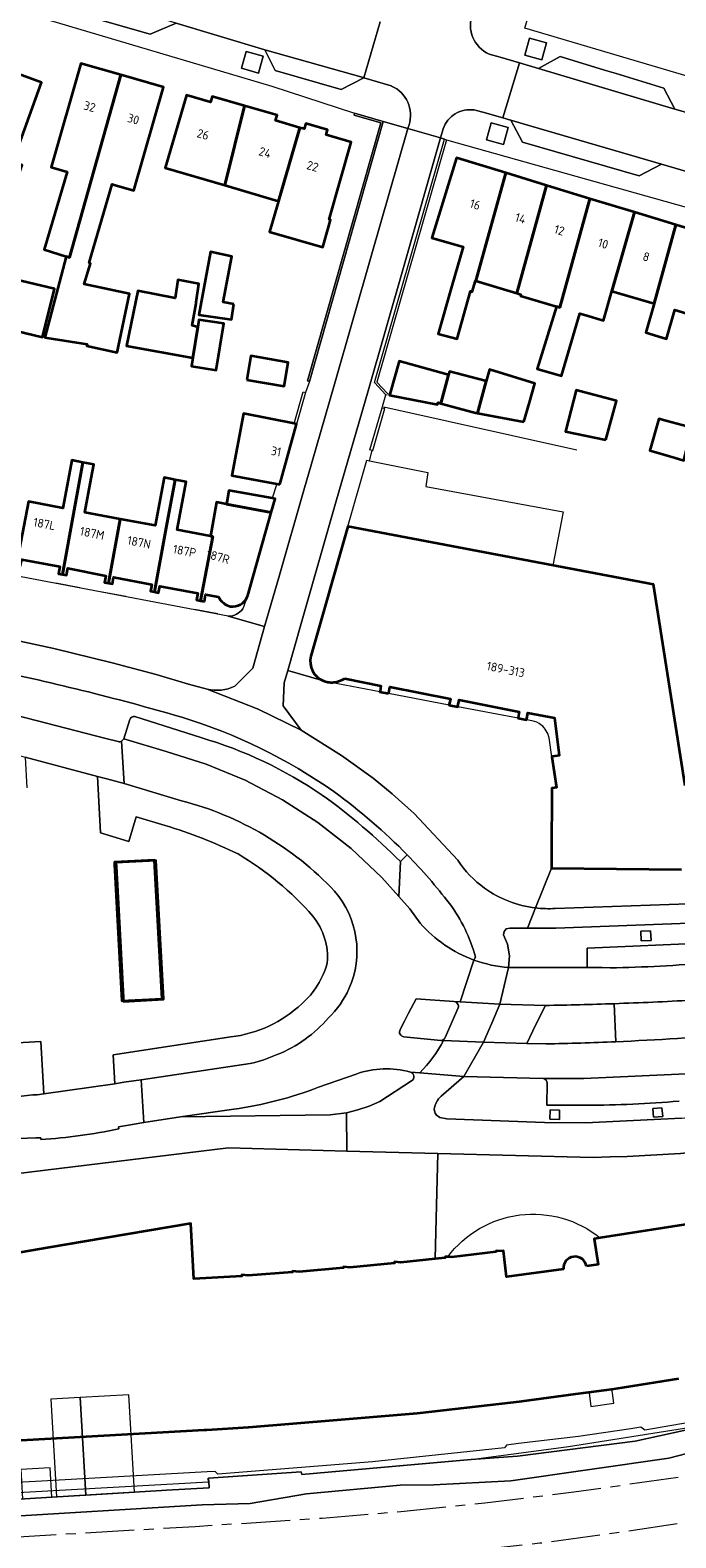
# Model space of a CAD drawing. Extents: x 151587 to 155483, y 462503 to 464608.
# Tile 151 of 236: x 154090 to 154156, y 462889 to 463044. Entities that reach past the tile are written whole.
import ezdxf
from ezdxf.enums import TextEntityAlignment as Align

# ---------------------------------------------------------------- set-up
doc = ezdxf.new("R2010")
doc.units = 0
doc.header["$LTSCALE"] = 0.5
doc.linetypes.add('AM-AS', pattern=[16, 10, -2, 2, -2])
for name, color, linetype, lineweight in [('B-RO-AM-AS_SPOOR-G', 251, 'AM-AS', 18), ('B-RO-GR-BEPLANTING_CULTUUR_HEESTERS-GV', 251, 'CONTINUOUS', 18), ('B-RO-GR-GROENVOORZIENING-GV', 251, 'CONTINUOUS', 18), ('B-RO-IE-TERREINAFSCHEIDING_KUNSTMATIG_HEKWERK-G', 251, 'IE-TERREINAFSCHEIDING-KUNSTMATIG', 18), ('B-RO-IE-TERREINAFSCHEIDING_KUNSTMATIG_MUUR-G', 251, 'IE-TERREINAFSCHEIDING-KUNSTMATIG-DICHT', 18), ('B-RO-OG-BEBOUWING-GV', 6, 'CONTINUOUS', 35), ('B-RO-OG-BEBOUWING-T18', 1, 'CONTINUOUS', 18), ('B-RO-OG-TERREIN_CULTUURSCHEIDING-GV', 251, 'CONTINUOUS', 18), ('B-RO-VH-VERHARDING_ASFALT-GV', 251, 'CONTINUOUS', 18), ('B-RO-VH-VERHARDING_BETON-GV', 251, 'CONTINUOUS', 18), ('B-RO-VH-VERHARDING_BETONSTRAATSTEEN-GV', 251, 'CONTINUOUS', 18), ('B-RO-VH-VERHARDING_GESLOTEN-GV', 251, 'CONTINUOUS', 18), ('B-RO-VH-VERHARDING_HALFVERHARDING-GV', 251, 'CONTINUOUS', 18), ('B-RO-VH-VERHARDING_STRAATBAKSTEEN-GV', 251, 'CONTINUOUS', 18), ('B-RO-VH-VERHARDING_TEGEL-GV', 251, 'CONTINUOUS', 18)]:
    doc.layers.add(name, color=color, linetype=linetype, lineweight=lineweight)
doc.styles.add('NLCS-ISO-M200-T18', font='NLCS-ISO.ttf', dxfattribs={"height": 0.36})
doc.linetypes.add('IE-TERREINAFSCHEIDING-KUNSTMATIG', pattern='A,4,[82,NLCS.SHX,S=0.75,R=90,X=0,Y=0],4,-2', length=10)
doc.linetypes.add('IE-TERREINAFSCHEIDING-KUNSTMATIG-DICHT', pattern='A,8,-1,[82,NLCS.SHX,S=0.75,R=90,X=0,Y=0],-1', length=10)

msp = doc.modelspace()

# ---------------------------------------------------------------- linework, layer by layer
at = {"layer": 'B-RO-AM-AS_SPOOR-G', "flags": 128}
for points in [[(153855.908, 462876.08), (153918.133, 462879.711), (153965.45, 462882.332), (153999.914, 462884.407), (154083.945, 462889.116), (154106.76, 462890.462), (154119.762, 462891.309), (154127.808, 462891.989), (154136.4, 462892.878), (154145.545, 462893.984), (154156.689, 462895.575), (154167.461, 462897.338), (154182.113, 462900.197), (154194.765, 462903.027), (154209.361, 462906.711), (154220.498, 462909.854), (154230.904, 462913.024), (154236.896, 462914.94), (154244.093, 462917.39), (154251.38, 462919.967), (154261.246, 462923.704), (154277.527, 462930.376), (154291.761, 462936.788), (154302.037, 462941.716), (154314.711, 462948.226), (154327.61, 462955.355), (154338.929, 462961.983), (154349.682, 462968.628), (154360.32, 462975.648), (154372.274, 462984.048), (154382.304, 462991.481), (154393.663, 463000.364), (154405.166, 463009.886), (154414.845, 463018.453), (154423.091, 463026.023), (154434.194, 463036.744), (154439.194, 463041.573)], [(153751.954, 462865.5), (153781.177, 462867.303), (153822.613, 462869.725), (153950.256, 462876.941), (153975.346, 462878.222), (153989.618, 462879.138), (154020.843, 462880.92), (154095.281, 462885.041), (154105.446, 462885.68), (154124.257, 462887.011), (154132.975, 462887.77), (154142.051, 462888.761), (154150.296, 462889.875), (154162.28, 462891.724), (154180.74, 462895.178), (154192.249, 462897.704), (154209.219, 462901.816), (154223.527, 462905.856), (154231.411, 462908.26), (154242.991, 462912.07), (154254.905, 462916.226), (154264.228, 462919.68), (154279.323, 462925.822), (154293.385, 462932.22), (154305.773, 462938.285), (154323.194, 462947.559), (154336.707, 462955.238), (154344.943, 462960.275), (154356.639, 462967.735), (154373.376, 462979.268), (154378.51, 462982.966), (154385.737, 462988.406), (154394.708, 462995.37), (154405.857, 463004.567), (154412.334, 463010.139), (154419.863, 463016.953), (154426.331, 463023.023), (154431.811, 463028.332), (154436.991, 463033.542), (154441.917, 463038.583)]]:
    msp.add_lwpolyline(points, dxfattribs=at)
at = {"layer": 'B-RO-GR-BEPLANTING_CULTUUR_HEESTERS-GV', "flags": 128}
for points in [[(154105.335, 462964.735), (154099.496, 462966.505), (154097.702, 462966.969), (154096.765, 462967.211), (154097.068, 462961.444), (154099.969, 462960.575), (154100.719, 462963.075), (154103.689, 462962.197)], [(154026.845, 462942.654), (154029.685, 462939.534), (154036.288, 462935.573), (154047.493, 462932.756), (154055.733, 462932.42), (154063.962, 462932.65), (154083.597, 462934.053), (154085.99, 462934.197), (154088.376, 462934.41), (154090.126, 462934.63), (154090.576, 462934.625), (154091.251, 462934.721), (154090.945, 462940.073), (154084.9, 462939.746), (154085.043, 462937.123), (154063.262, 462935.657)], [(154110.389, 462940.557), (154098.339, 462938.737), (154098.538, 462935.752), (154099.435, 462935.914), (154101.212, 462936.172), (154112.37, 462937.837)]]:
    msp.add_lwpolyline(points, dxfattribs=at)
at = {"layer": 'B-RO-GR-BEPLANTING_CULTUUR_HEESTERS-GV'}
for points in [[(154121.032, 462955.471, 0.1412061), (154105.335, 462964.735)], [(154103.689, 462962.197, -0.0398599), (154111.139, 462959.284)], [(154111.139, 462959.284, -0.0807737), (154118.811, 462952.916)], [(154122.501, 462945.48, 0.2903679), (154121.032, 462955.471)], [(154118.811, 462952.916, -0.195153), (154120.272, 462948.144)], [(154120.272, 462948.144, -0.1515353), (154117.673, 462943.957)], [(154120.405, 462942.504, 0.0974071), (154122.501, 462945.48)], [(154117.673, 462943.957, -0.16095), (154110.389, 462940.557)], [(154115.156, 462938.751, 0.1193341), (154120.405, 462942.504)], [(154112.37, 462937.837, 0.0502587), (154115.156, 462938.751)]]:
    msp.add_lwpolyline(points, format="xyb", dxfattribs=at)
at = {"layer": 'B-RO-GR-GROENVOORZIENING-GV', "flags": 128}
for points in [[(154113.24, 463039.217), (154113.721, 463040.951), (154111.986, 463041.432), (154111.506, 463039.697)], [(154142.238, 463040.56), (154142.719, 463042.295), (154140.984, 463042.776), (154140.504, 463041.041)], [(154138.325, 463031.889), (154138.805, 463033.624), (154137.07, 463034.104), (154136.59, 463032.369)], [(154152.434, 462950.389), (154153.432, 462950.429), (154153.391, 462951.427), (154152.392, 462951.387)], [(154154.529, 462933.283), (154153.631, 462933.241), (154153.685, 462932.354), (154154.636, 462932.396)], [(154143.117, 462933.08), (154143.088, 462932.127), (154144.046, 462932.109), (154144.074, 462933.05)]]:
    msp.add_lwpolyline(points, close=True, dxfattribs=at)
for points in [[(154170.598, 462903.386), (154152.805, 462900.298), (154152.406, 462900.612), (154151.369, 462900.457), (154146.021, 462899.66), (154139.873, 462898.934), (154138.64, 462898.788), (154138.423, 462898.512), (154124.896, 462897.076), (154109.069, 462895.819), (154108.797, 462896.084), (154107.976, 462896.039), (154090.394, 462895.069), (154065.572, 462893.746)], [(154087.067, 462893.159), (154103.315, 462894.121), (154103.799, 462894.15), (154108.188, 462894.416), (154108.148, 462895.05), (154108.133, 462895.286), (154108.126, 462895.39), (154117.604, 462896.052), (154117.69, 462895.781), (154130.389, 462896.889), (154135.031, 462897.294), (154139.748, 462897.638), (154151.813, 462899.197), (154159.289, 462900.814)]]:
    msp.add_lwpolyline(points, dxfattribs=at)
at = {"layer": 'B-RO-IE-TERREINAFSCHEIDING_KUNSTMATIG_HEKWERK-G', "flags": 128}
for points in [[(154126.078, 463005.049), (154145.841, 463000.661)], [(154124.588, 462999.538), (154124.893, 463000.594)], [(154122.377, 462992.787), (154124.343, 462999.588), (154124.588, 462999.538)], [(154124.588, 462999.538), (154130.59, 462998.316), (154130.358, 462996.899), (154144.426, 462994.286), (154143.39, 462988.812)], [(154115.114, 462997.157), (154114.646, 462995.693)], [(154100.719, 462963.075), (154103.689, 462962.197)], [(154110.389, 462940.557), (154098.339, 462938.737)]]:
    msp.add_lwpolyline(points, dxfattribs=at)
at = {"layer": 'B-RO-IE-TERREINAFSCHEIDING_KUNSTMATIG_HEKWERK-G'}
for points in [[(154111.139, 462959.284, 0.0398599), (154103.689, 462962.197)], [(154118.811, 462952.916, 0.0807737), (154111.139, 462959.284)], [(154120.272, 462948.144, 0.195153), (154118.811, 462952.916)], [(154117.673, 462943.957, 0.1515353), (154120.272, 462948.144)], [(154110.389, 462940.557, 0.16095), (154117.673, 462943.957)]]:
    msp.add_lwpolyline(points, format="xyb", dxfattribs=at)
at = {"layer": 'B-RO-IE-TERREINAFSCHEIDING_KUNSTMATIG_MUUR-G', "flags": 128}
for points in [[(154126.015, 463034.26), (154118.451, 463007.642), (154118.258, 463007.696), (154125.769, 463034.124), (154123.027, 463034.918)], [(154123.027, 463034.918), (154123.079, 463035.116)], [(154123.079, 463035.116), (154126.015, 463034.26)], [(154126.425, 463006.25), (154126.286, 463006.289), (154125.114, 463007.523), (154132.294, 463032.446)], [(154132.478, 463032.393), (154125.338, 463007.577), (154126.431, 463006.427), (154126.686, 463006.354), (154126.639, 463006.189)], [(154132.294, 463032.446), (154132.478, 463032.393)], [(154116.883, 463003.334), (154117.807, 463006.585), (154118.057, 463006.531), (154117.129, 463003.285)], [(154124.893, 463000.594), (154124.654, 463000.664), (154125.892, 463004.946), (154126.036, 463004.905)], [(154124.893, 463000.594), (154124.942, 463000.581), (154126.18, 463004.863), (154126.036, 463004.905)], [(154094.928, 462986.528), (154092.486, 462986.993)], [(154099.658, 462985.648), (154097.21, 462986.081)], [(154109.078, 462983.846), (154106.666, 462984.289)], [(153988.952, 462888.05), (154056.739, 462892.169), (154056.742, 462892.439), (154065.949, 462892.973), (154065.978, 462892.65), (154108.103, 462895.031), (154108.082, 462895.387), (154117.604, 462896.052), (154117.69, 462895.781), (154135.031, 462897.294), (154144.97, 462898.639), (154160.758, 462901.132), (154160.971, 462900.787), (154175.794, 462903.565), (154201.339, 462909.272), (154205.918, 462910.568), (154205.951, 462910.788), (154216.431, 462913.608), (154229.519, 462917.549), (154235.151, 462919.457), (154235.246, 462919.166), (154237.665, 462919.866), (154245.89, 462922.69), (154257.426, 462927.019), (154266.541, 462930.689), (154280.941, 462937.042), (154291.706, 462942.025), (154299.801, 462945.976), (154311.598, 462952.046), (154324.896, 462959.287), (154337.288, 462966.577), (154341.993, 462969.453), (154350.869, 462975.482), (154360.054, 462981.44), (154360.366, 462980.766), (154346.087, 462971.317)], [(154160.914, 462899.302), (154160.929, 462898.92), (154155.271, 462897.438), (154139.062, 462895.119), (154131.205, 462894.724), (154127.761, 462894.693), (154118.147, 462893.801), (154112.382, 462892.792), (154107.458, 462892.65)]]:
    msp.add_lwpolyline(points, dxfattribs=at)
at = {"layer": 'B-RO-IE-TERREINAFSCHEIDING_KUNSTMATIG_MUUR-G'}
msp.add_lwpolyline([(154110.143, 462983.623, 0.2341452), (154111.642, 462984.362)], format="xyb", dxfattribs=at)
at = {"layer": 'B-RO-OG-BEBOUWING-GV', "flags": 128}
for points in [[(154083.509, 463031.625), (154082.04, 463027.457), (154087.493, 463025.494), (154089.026, 463029.768), (154088.084, 463030.105), (154091.01, 463038.261), (154086.34, 463039.937)], [(154099.129, 463039.033), (154095.059, 463040.2), (154092.015, 463029.578), (154093.655, 463029.108), (154091.288, 463021.152), (154093.531, 463020.449), (154093.875, 463020.341), (154095.209, 463025.092)], [(154099.129, 463039.033), (154095.209, 463025.092), (154093.875, 463020.341), (154093.531, 463020.449), (154091.341, 463012.152), (154091.566, 463012.116), (154095.692, 463011.449), (154095.665, 463011.287), (154098.746, 463010.611), (154100.017, 463016.61), (154095.396, 463017.611), (154096.045, 463019.719), (154095.883, 463019.773), (154098.259, 463027.825), (154098.441, 463027.773), (154100.461, 463027.194), (154103.495, 463037.782)], [(154109.78, 463027.727), (154111.817, 463035.858), (154108.495, 463036.828), (154108.325, 463036.243), (154105.867, 463036.962), (154103.688, 463029.506)], [(154117.483, 463033.613), (154114.98, 463034.344), (154115.139, 463034.888), (154111.817, 463035.858), (154109.78, 463027.727), (154115.297, 463026.115)], [(154117.483, 463033.613), (154115.297, 463026.115), (154114.379, 463022.968), (154119.833, 463021.378), (154120.414, 463023.441), (154120.623, 463024.183), (154120.483, 463024.222), (154122.71, 463032.134), (154120.154, 463032.889), (154120.303, 463033.397), (154118.08, 463034.047), (154117.914, 463033.487)], [(154138.559, 463028.983), (154133.499, 463030.527), (154131.004, 463022.352), (154134.203, 463021.408), (154133.033, 463017.445), (154131.625, 463012.532), (154133.585, 463011.996), (154134.954, 463016.878), (154135.127, 463016.827), (154135.459, 463017.951), (154135.508, 463017.936)], [(154138.559, 463028.983), (154135.508, 463017.936), (154139.7, 463016.681), (154142.743, 463027.706)], [(154139.7, 463016.681), (154140.107, 463016.559), (154140.065, 463016.417), (154143.749, 463015.329), (154144.106, 463015.224), (154147.177, 463026.353), (154142.743, 463027.706)], [(154151.736, 463024.961), (154147.177, 463026.353), (154144.106, 463015.224), (154143.749, 463015.329), (154141.758, 463008.949), (154144.271, 463008.219), (154146.137, 463014.612), (154146.747, 463014.432), (154148.554, 463013.899), (154149.437, 463016.893)], [(154153.766, 463015.615), (154155.958, 463023.673), (154151.736, 463024.961), (154149.437, 463016.893)], [(154157.559, 463014.469), (154158.112, 463014.306), (154160.383, 463022.323), (154155.958, 463023.673), (154153.766, 463015.615), (154152.889, 463012.646), (154155.01, 463012.02), (154155.879, 463014.965)], [(154110.709, 463015.556), (154109.628, 463015.773), (154110.52, 463020.421), (154108.331, 463020.921), (154107.114, 463014.476), (154110.465, 463013.989)], [(154087.602, 463018.25), (154086.979, 463015.683), (154086.415, 463013.314), (154091.114, 463012.196), (154092.331, 463017.114)], [(154106.51, 463010.065), (154107.012, 463013.208), (154106.438, 463013.38), (154106.868, 463015.628), (154106.856, 463015.748), (154107.141, 463017.652), (154104.989, 463018.051), (154104.705, 463016.168), (154100.871, 463016.907), (154099.735, 463011.29)], [(154107.012, 463013.208), (154106.51, 463010.065), (154106.372, 463009.202), (154108.915, 463008.796), (154109.677, 463013.563), (154107.133, 463013.969)], [(154112.031, 463007.821), (154115.875, 463007.156), (154115.876, 463007.162), (154116.279, 463009.576), (154112.468, 463010.253)], [(154132.689, 463008.317), (154132.541, 463008.356), (154127.65, 463009.735), (154126.686, 463006.354), (154126.656, 463006.249), (154131.568, 463005.302), (154131.624, 463005.477), (154131.919, 463005.374)], [(154136.56, 463007.672), (154136.433, 463007.707), (154132.785, 463008.68), (154132.689, 463008.317), (154131.919, 463005.374), (154135.451, 463004.444), (154135.676, 463004.41)], [(154140.405, 463003.517), (154141, 463005.49), (154141.541, 463007.436), (154136.893, 463008.869), (154136.56, 463007.672), (154135.676, 463004.41)], [(154148.806, 463001.687), (154149.887, 463005.659), (154145.78, 463006.768), (154144.671, 463002.525)], [(154115.408, 462997.101), (154117.129, 463003.285), (154116.883, 463003.334), (154111.696, 463004.373), (154110.513, 462998.03), (154115.114, 462997.157)], [(154156.82, 462999.669), (154156.906, 463000), (154157.662, 463002.908), (154155.076, 463003.587), (154154.217, 463003.812), (154153.307, 463000.596), (154154.157, 463000.343), (154155.31, 463000), (154155.811, 462999.851), (154156.791, 462999.559)], [(154094.364, 462994.457), (154095.26, 462999.366), (154094.134, 462999.577), (154093.86, 462998.131), (154093.207, 462994.679), (154089.669, 462995.355), (154088.435, 462988.788), (154088.843, 462988.71), (154088.988, 462989.433), (154092.894, 462988.699), (154092.751, 462987.968), (154093.166, 462987.889)], [(154095.26, 462999.366), (154094.364, 462994.457), (154093.166, 462987.889), (154093.581, 462987.81), (154093.708, 462988.531), (154097.605, 462987.755), (154097.466, 462987.072), (154097.869, 462986.996), (154099.069, 462993.563), (154095.45, 462994.248), (154096.109, 462997.706), (154096.385, 462999.154)], [(154102.592, 462986.098), (154103.797, 462992.663), (154104.701, 462997.589), (154103.575, 462997.8), (154103.546, 462997.662), (154103.296, 462996.346), (154102.639, 462992.887), (154099.069, 462993.563), (154097.869, 462986.996), (154098.272, 462986.919), (154098.398, 462987.614), (154102.322, 462986.86), (154102.181, 462986.177)], [(154103.797, 462992.663), (154102.592, 462986.098), (154103.004, 462986.02), (154103.142, 462986.708), (154107.036, 462985.972), (154106.902, 462985.28), (154107.31, 462985.202), (154108.556, 462991.763), (154108.308, 462991.81), (154104.892, 462992.452), (154105.55, 462995.919), (154105.827, 462997.378), (154104.701, 462997.589)], [(154114.538, 462994.219), (154114.941, 462995.64), (154114.646, 462995.693), (154110.21, 462996.495), (154109.958, 462995.085)], [(154103.375, 462944.457), (154102.573, 462958.635), (154098.491, 462958.451), (154098.503, 462958.222), (154099.242, 462944.261)], [(154099.382, 462944.607), (154099.428, 462944.199), (154103.523, 462944.428), (154102.724, 462958.616), (154098.629, 462958.403), (154098.65, 462958.011)]]:
    msp.add_lwpolyline(points, close=True, dxfattribs=at)
for points in [[(154112.087, 462985.613), (154112.132, 462985.739), (154114.538, 462994.219), (154109.958, 462995.085), (154108.921, 462995.281), (154108.308, 462991.81), (154108.556, 462991.763), (154107.31, 462985.202), (154107.719, 462985.125)], [(154156.921, 462966.253), (154153.676, 462986.866), (154122.377, 462992.787), (154118.588, 462979.52)], [(154107.719, 462985.125), (154107.826, 462985.837), (154109.13, 462985.59)], [(154122.079, 462977.252), (154125.761, 462976.503), (154125.687, 462975.948), (154125.676, 462975.862), (154126.555, 462975.697)], [(154126.555, 462975.697), (154126.57, 462975.778), (154126.678, 462976.378), (154132.886, 462975.168), (154132.772, 462974.586), (154132.761, 462974.526), (154133.644, 462974.359), (154133.655, 462974.416), (154133.775, 462975.048), (154139.941, 462973.819), (154139.829, 462973.229), (154139.822, 462973.193), (154140.697, 462973.028), (154140.716, 462973.134), (154140.827, 462973.727), (154143.553, 462973.207), (154144.019, 462969.36), (154143.374, 462969.245), (154143.276, 462969.228), (154143.77, 462966.079), (154143.285, 462966.027), (154143.255, 462959.196), (154143.248, 462957.835), (154156.555, 462957.699)], [(154144.462, 462916.77), (154138.644, 462916.002), (154138.32, 462918.656), (154138.219, 462918.639), (154137.562, 462918.661), (154137.547, 462918.556), (154133.023, 462918.025), (154132.615, 462918.044), (154132.368, 462918.055), (154132.358, 462917.954), (154131.327, 462917.845), (154127.8, 462917.47), (154127.163, 462917.529), (154127.156, 462917.4), (154122.6, 462916.969), (154121.954, 462917.014), (154121.948, 462916.912), (154117.385, 462916.526), (154116.734, 462916.571), (154116.725, 462916.474), (154112.167, 462916.133), (154111.521, 462916.191), (154111.521, 462916.082), (154106.606, 462915.806), (154106.31, 462921.45), (154095.418, 462919.604), (154091.805, 462918.991), (154084.628, 462917.774)], [(154158.286, 462921.561), (154148.215, 462919.995), (154147.627, 462919.903), (154148.008, 462917.248), (154146.839, 462917.083)], [(154079.234, 462898.739), (154107.689, 462900.335), (154107.927, 462900.348), (154107.933, 462900.348), (154112.206, 462900.62), (154112.225, 462900.622), (154121.298, 462901.375), (154129.485, 462902.055), (154139.358, 462903.186), (154140.218, 462903.285), (154145.747, 462904.022), (154147.078, 462904.199), (154149.419, 462904.511), (154149.85, 462904.568), (154150.715, 462904.704), (154156.281, 462905.579)]]:
    msp.add_lwpolyline(points, dxfattribs=at)
at = {"layer": 'B-RO-OG-BEBOUWING-GV'}
for points in [[(154109.13, 462985.59, 0.2122336), (154110.355, 462984.624)], [(154110.355, 462984.624, 0.3472014), (154112.087, 462985.613)], [(154118.588, 462979.52, 0.3712742), (154119.904, 462976.993)], [(154119.904, 462976.993, 0.0497496), (154120.326, 462976.872)], [(154120.326, 462976.872, 0.0340953), (154120.646, 462976.843)], [(154120.646, 462976.843, 0.0312256), (154120.967, 462976.855)], [(154120.967, 462976.855, 0.1197516), (154122.079, 462977.252)], [(154146.839, 462917.083, 0.9537496), (154144.462, 462916.77)]]:
    msp.add_lwpolyline(points, format="xyb", dxfattribs=at)
at = {"layer": 'B-RO-OG-TERREIN_CULTUURSCHEIDING-GV'}
for points in [[(154157.594, 462944.32, -0.0051312), (154149.659, 462943.959)], [(154149.659, 462943.959, -0.0046834), (154142.612, 462943.778)], [(154149.837, 462940.067, 0.0201387), (154174.992, 462942.163)], [(154142.658, 462939.842, 0.0057099), (154149.837, 462940.067)]]:
    msp.add_lwpolyline(points, format="xyb", dxfattribs=at)
at = {"layer": 'B-RO-OG-TERREIN_CULTUURSCHEIDING-GV', "flags": 128}
for points in [[(154142.612, 462943.778), (154141.636, 462941.839), (154140.726, 462939.868)], [(154149.659, 462943.959), (154149.837, 462940.067)], [(154149.837, 462940.067), (154149.659, 462943.959)], [(154140.726, 462939.868), (154142.658, 462939.842)]]:
    msp.add_lwpolyline(points, dxfattribs=at)
at = {"layer": 'B-RO-VH-VERHARDING_ASFALT-GV', "flags": 128}
msp.add_lwpolyline([(154118.451, 463007.642), (154126.015, 463034.26), (154123.079, 463035.116), (154123.027, 463034.918), (154125.769, 463034.124), (154118.258, 463007.696)], close=True, dxfattribs=at)
for points in [[(154117.589, 462971.955), (154115.748, 462974.451), (154115.878, 462976.808), (154116.233, 462978.045), (154117.615, 462982.868), (154121.159, 462995.279), (154124.458, 463006.689), (154128.081, 463019.302), (154131.883, 463032.565), (154128.521, 463033.536), (154124.771, 463020.469), (154121.019, 463007.37), (154118.654, 462999.209), (154117.884, 462996.533), (154115.306, 462987.577), (154114.341, 462984.209), (154113.868, 462982.557), (154112.647, 462978.29), (154110.803, 462976.449)], [(154142.658, 462939.842), (154140.726, 462939.868), (154136.27, 462940.016), (154134.251, 462936.511), (154142.394, 462936.31), (154146.562, 462936.315), (154157.771, 462936.817), (154173.071, 462938.344), (154184.745, 462939.986), (154198.198, 462942.368), (154211.394, 462945.243), (154234.127, 462951.621), (154258.865, 462960.737), (154301.423, 462978.894), (154304.665, 462980.257), (154308.446, 462981.886), (154307.015, 462985.066), (154303.401, 462983.52), (154285.252, 462975.792), (154279.177, 462973.192)], [(154133.634, 462958.647), (154129.177, 462963.415), (154126.908, 462965.452), (154124.992, 462967.034), (154121.729, 462969.36), (154117.589, 462971.955), (154113.208, 462974.092), (154107.987, 462976.15), (154106.077, 462976.671), (154102.75, 462977.639), (154098.259, 462978.836), (154092.293, 462980.322), (154084.482, 462981.995), (154082.067, 462982.401)], [(154131.602, 462928.639), (154147.522, 462928.23), (154149.251, 462928.288), (154150.985, 462928.306), (154156.46, 462928.635), (154170.309, 462930.002), (154184.66, 462932.052), (154198.794, 462934.65), (154212.491, 462937.719), (154236.94, 462944.79), (154265.869, 462955.781), (154307.776, 462973.63), (154308.247, 462973.848), (154309.047, 462974.279), (154309.807, 462974.768), (154310.536, 462975.31), (154311.812, 462976.359), (154310.066, 462978.474), (154308.446, 462981.886), (154304.665, 462980.257), (154305.705, 462977.729)], [(154107.987, 462976.15), (154113.208, 462974.092), (154117.589, 462971.955)], [(154099.211, 462970.839), (154099.496, 462966.505)], [(154129.794, 462952.196), (154129.791, 462952.2), (154128.726, 462953.667), (154127.609, 462954.926), (154125.86, 462956.888), (154122.718, 462959.839), (154119.318, 462962.497), (154115.696, 462964.835), (154111.874, 462966.835), (154107.891, 462968.479), (154103.771, 462969.759), (154099.445, 462971.052), (154099.267, 462970.884)], [(154099.496, 462966.505), (154105.335, 462964.735)], [(154213.227, 462964.045), (154200.042, 462960.714), (154185.198, 462957.615), (154174.437, 462955.982), (154163.15, 462954.516), (154157.235, 462954.184), (154143.617, 462953.699)], [(154140.77, 462951.688), (154143.688, 462951.7), (154157.327, 462952.186), (154163.335, 462952.523), (154174.716, 462954.001), (154185.498, 462955.638), (154200.491, 462958.765), (154213.763, 462962.118)], [(154138.855, 462947.65), (154138.943, 462948.844), (154138.726, 462950.055), (154138.337, 462951.007), (154138.388, 462951.349), (154138.593, 462951.628), (154138.986, 462951.699), (154139.636, 462951.699), (154140.77, 462951.688), (154141.607, 462953.765)], [(154141.607, 462953.765), (154140.77, 462951.688)], [(154135.45, 462948.713), (154135.302, 462948.426)], [(154127.74, 462941.297), (154127.757, 462941.326), (154128.198, 462942.154), (154128.403, 462942.571), (154128.612, 462942.996), (154129.38, 462944.45), (154133.257, 462944.173), (154133.884, 462944.138), (154135.302, 462948.426)], [(154135.302, 462948.426), (154133.884, 462944.138), (154137.945, 462943.913), (154138.855, 462947.65)], [(154149.249, 462947.628), (154148.442, 462947.668), (154146.902, 462947.665), (154138.855, 462947.65), (154137.945, 462943.913), (154142.612, 462943.778)], [(154131.912, 462940.206), (154132.198, 462940.194), (154136.27, 462940.016), (154137.136, 462941.95), (154137.945, 462943.913), (154133.884, 462944.138), (154133.257, 462944.173)], [(154133.681, 462943.525), (154132.359, 462940.501)], [(154132.198, 462940.194), (154131.912, 462940.206), (154131.905, 462940.206), (154128.124, 462940.575)], [(154129.758, 462936.867), (154134.251, 462936.511), (154136.27, 462940.016), (154132.198, 462940.194)], [(154112.37, 462937.837), (154101.212, 462936.172), (154101.491, 462931.783), (154105.241, 462932.384), (154105.256, 462932.386), (154110.702, 462933.16)], [(154119.387, 462935.407), (154123.247, 462936.752), (154123.253, 462936.754)], [(154156.549, 462932.226), (154146.74, 462931.772), (154142.527, 462931.803), (154132.536, 462932.186), (154131.802, 462932.323), (154131.66, 462932.399), (154131.474, 462932.559), (154131.336, 462932.759), (154131.256, 462932.99), (154131.238, 462933.15), (154131.251, 462933.315), (154131.287, 462933.47), (154131.38, 462933.728), (154131.562, 462934.061), (154131.669, 462934.217), (154131.931, 462934.497), (154134.251, 462936.511), (154129.758, 462936.867), (154128.789, 462936.944)], [(154128.789, 462936.944), (154129.758, 462936.867)], [(154128.905, 462936.057), (154125.656, 462933.946), (154124.554, 462933.461), (154123.411, 462933.079), (154122.234, 462932.803), (154122.291, 462928.879), (154131.602, 462928.639)], [(154079.638, 462925.47), (154110.154, 462929.19), (154122.291, 462928.879), (154122.234, 462932.803), (154120.576, 462932.599), (154105.256, 462932.386), (154105.241, 462932.384), (154101.491, 462931.783), (154099.718, 462931.49), (154098.911, 462931.368), (154098.919, 462931.146)], [(154090.959, 462930.043), (154090.963, 462930.236), (154090.432, 462930.238), (154088.691, 462930.155)]]:
    msp.add_lwpolyline(points, dxfattribs=at)
at = {"layer": 'B-RO-VH-VERHARDING_ASFALT-GV'}
for points in [[(154084.872, 462978.347, -0.020434), (154105.371, 462973.282)], [(154110.803, 462976.449, -0.1736535), (154107.987, 462976.15)], [(154105.371, 462973.282, -0.0789042), (154120.951, 462965.661)], [(154099.267, 462970.884, -0.0499913), (154099.211, 462970.839)], [(154105.335, 462964.735, -0.1412061), (154121.032, 462955.471)], [(154120.951, 462965.661, -0.043378), (154128.468, 462959.185)], [(154128.468, 462959.185, -0.0286104), (154132.792, 462954.213)], [(154136.387, 462955.771, -0.0858074), (154133.634, 462958.647)], [(154121.032, 462955.471, -0.2903679), (154122.501, 462945.48)], [(154141.607, 462953.765, -0.1237386), (154136.387, 462955.771)], [(154132.792, 462954.213, -0.0975233), (154135.45, 462948.713)], [(154143.617, 462953.699, -0.0437666), (154141.607, 462953.765)], [(154135.302, 462948.426, -0.1256654), (154129.794, 462952.196)], [(154138.855, 462947.65, -0.0675827), (154135.302, 462948.426)], [(154135.302, 462948.426, 0.0675827), (154138.855, 462947.65)], [(154159.511, 462948.186, -0.0192904), (154149.249, 462947.628)], [(154122.501, 462945.48, -0.0974071), (154120.405, 462942.504)], [(154133.257, 462944.173, -0.4978396), (154133.681, 462943.525)], [(154149.659, 462943.959, 0.0051312), (154157.594, 462944.32)], [(154142.612, 462943.778, 0.0046834), (154149.659, 462943.959)], [(154120.405, 462942.504, -0.1193341), (154115.156, 462938.751)], [(154128.124, 462940.575, -0.5481235), (154127.74, 462941.297)], [(154174.992, 462942.163, -0.0201387), (154149.837, 462940.067)], [(154132.198, 462940.194, -0.0698547), (154129.758, 462936.867)], [(154129.758, 462936.867, 0.0698547), (154132.198, 462940.194)], [(154132.359, 462940.501, -0.320555), (154131.912, 462940.206)], [(154149.837, 462940.067, -0.0057099), (154142.658, 462939.842)], [(154115.156, 462938.751, -0.0502587), (154112.37, 462937.837)], [(154123.253, 462936.754, -0.1593191), (154128.789, 462936.944)], [(154128.789, 462936.944, -0.6853824), (154128.905, 462936.057)], [(154110.702, 462933.16, 0.0576684), (154119.387, 462935.407)], [(154098.919, 462931.146, -0.0332792), (154090.959, 462930.043)]]:
    msp.add_lwpolyline(points, format="xyb", dxfattribs=at)
at = {"layer": 'B-RO-VH-VERHARDING_BETON-GV', "flags": 128}
msp.add_lwpolyline([(154149.482, 462904.084), (154149.419, 462904.511), (154147.078, 462904.199), (154147.086, 462904.139), (154147.266, 462902.746), (154149.63, 462903.081)], close=True, dxfattribs=at)
at = {"layer": 'B-RO-VH-VERHARDING_BETONSTRAATSTEEN-GV', "flags": 128}
for points in [[(154104.819, 463044.308), (154091.851, 463048.128), (154093.034, 463045.774), (154102.139, 463043.178)], [(154124.025, 463038.731), (154123.967, 463038.748), (154113.871, 463041.593), (154114.959, 463039.475), (154121.694, 463037.513)], [(154155.88, 463035.529), (154154.761, 463037.677), (154149.859, 463039.159), (154148.676, 463039.517), (154144.124, 463040.894), (154141.919, 463039.684)], [(154154.517, 463029.874), (154140.334, 463034.014), (154139.07, 463034.395), (154140.273, 463032.151), (154152.22, 463028.692)], [(154099.382, 462944.607), (154098.65, 462958.011), (154098.629, 462958.403), (154102.724, 462958.616), (154103.523, 462944.428), (154099.428, 462944.199)], [(154152.434, 462950.389), (154152.392, 462951.387), (154153.391, 462951.427), (154153.432, 462950.429)], [(154137.945, 462943.913), (154137.136, 462941.95), (154136.27, 462940.016), (154140.726, 462939.868), (154141.636, 462941.839), (154142.612, 462943.778)], [(154154.529, 462933.283), (154154.636, 462932.396), (154153.685, 462932.354), (154153.631, 462933.241)], [(154143.117, 462933.08), (154144.074, 462933.05), (154144.046, 462932.109), (154143.088, 462932.127)]]:
    msp.add_lwpolyline(points, close=True, dxfattribs=at)
for points in [[(154125.692, 463044.442), (154124.025, 463038.731), (154125.439, 463038.32), (154126.591, 463037.985), (154126.867, 463037.905), (154126.868, 463037.877), (154127.134, 463037.745), (154127.387, 463037.588), (154127.625, 463037.409), (154127.845, 463037.21), (154128.047, 463036.991), (154128.227, 463036.754), (154128.385, 463036.502), (154128.519, 463036.237), (154128.629, 463035.96), (154128.713, 463035.675), (154128.77, 463035.383), (154128.8, 463035.087), (154128.804, 463034.79), (154128.78, 463034.493), (154128.729, 463034.2), (154128.652, 463033.913), (154128.549, 463033.634), (154128.521, 463033.536), (154131.883, 463032.565), (154132.086, 463033.275), (154132.158, 463033.515), (154132.25, 463033.748), (154132.362, 463033.972), (154132.493, 463034.186), (154132.642, 463034.387), (154132.808, 463034.575), (154132.989, 463034.748), (154133.185, 463034.904), (154133.393, 463035.043), (154133.613, 463035.164), (154133.842, 463035.265), (154134.08, 463035.346), (154134.323, 463035.406), (154134.57, 463035.445), (154134.82, 463035.462), (154135.071, 463035.457), (154135.32, 463035.431), (154135.336, 463035.451)], [(154135.336, 463035.451), (154135.566, 463035.384), (154136.214, 463035.2), (154138.252, 463034.626), (154139.973, 463040.247), (154137.977, 463040.825), (154136.857, 463041.149)], [(154113.868, 462982.557), (154114.341, 462984.209), (154115.306, 462987.577), (154117.884, 462996.533), (154118.654, 462999.209), (154121.019, 463007.37), (154124.771, 463020.469), (154128.521, 463033.536), (154126.015, 463034.26), (154118.451, 463007.642), (154118.057, 463006.531), (154117.129, 463003.285), (154115.408, 462997.101), (154115.114, 462997.157), (154114.646, 462995.693), (154114.941, 462995.64), (154114.538, 462994.219), (154112.132, 462985.739), (154112.087, 462985.613), (154111.642, 462984.362)], [(154124.588, 462999.538), (154124.893, 463000.594), (154124.654, 463000.664), (154125.892, 463004.946), (154125.931, 463005.082), (154126.282, 463006.293), (154125.114, 463007.523), (154132.294, 463032.446), (154131.883, 463032.565), (154128.081, 463019.302), (154124.458, 463006.689), (154121.159, 462995.279), (154117.615, 462982.868), (154116.233, 462978.045), (154119.904, 462976.993)], [(154118.588, 462979.52), (154122.377, 462992.787), (154124.343, 462999.588), (154124.588, 462999.538)], [(154110.143, 462983.623), (154113.868, 462982.557)], [(154301.423, 462978.894), (154258.865, 462960.737), (154234.127, 462951.621), (154211.394, 462945.243), (154198.198, 462942.368), (154184.745, 462939.986), (154173.071, 462938.344), (154157.771, 462936.817), (154146.562, 462936.315), (154142.394, 462936.31)], [(154086.806, 462974.28), (154086.961, 462969.86), (154089.331, 462969.174), (154096.765, 462967.211), (154097.702, 462966.969), (154099.496, 462966.505), (154099.211, 462970.839)], [(154087.145, 462973.811), (154088.481, 462973.458), (154097.598, 462971.11), (154098.857, 462970.796)], [(154098.857, 462970.796), (154097.598, 462971.11), (154088.481, 462973.458), (154087.145, 462973.811)], [(154099.267, 462970.884), (154099.445, 462971.052), (154100.07, 462973.042)], [(154100.07, 462973.042), (154099.445, 462971.052), (154103.771, 462969.759), (154107.891, 462968.479), (154111.874, 462966.835), (154115.696, 462964.835), (154119.318, 462962.497), (154122.718, 462959.839), (154125.86, 462956.888), (154127.609, 462954.926), (154127.763, 462958.498)], [(154100.576, 462973.342), (154107.329, 462971.196)], [(154107.329, 462971.196), (154100.576, 462973.342)], [(154103.689, 462962.197), (154100.719, 462963.075), (154099.969, 462960.575), (154097.068, 462961.444), (154096.765, 462967.211), (154089.331, 462969.174), (154089.508, 462966.064)], [(154213.763, 462962.118), (154200.491, 462958.765), (154185.498, 462955.638), (154174.716, 462954.001), (154163.335, 462952.523), (154157.327, 462952.186), (154143.688, 462951.7), (154140.77, 462951.688), (154139.636, 462951.699), (154138.986, 462951.699), (154138.593, 462951.628), (154138.388, 462951.349), (154138.337, 462951.007), (154138.726, 462950.055), (154138.943, 462948.844), (154138.855, 462947.65), (154146.902, 462947.665), (154146.897, 462949.656), (154159.361, 462950.18)], [(154128.468, 462959.185), (154127.763, 462958.498), (154127.609, 462954.926), (154128.726, 462953.667), (154129.791, 462952.2), (154129.794, 462952.196)], [(154127.763, 462958.498), (154128.468, 462959.185)], [(154265.869, 462955.781), (154236.94, 462944.79), (154212.491, 462937.719), (154198.794, 462934.65), (154184.66, 462932.052), (154170.309, 462930.002), (154156.46, 462928.635), (154150.985, 462928.306), (154149.251, 462928.288), (154147.522, 462928.23), (154131.602, 462928.639), (154131.434, 462921.963), (154131.327, 462917.845), (154132.358, 462917.954), (154132.368, 462918.055), (154132.615, 462918.044)], [(154135.302, 462948.426), (154135.45, 462948.713)], [(154159.361, 462950.18), (154146.897, 462949.656), (154146.902, 462947.665), (154148.442, 462947.668), (154149.249, 462947.628)], [(154142.394, 462936.31), (154134.251, 462936.511), (154131.931, 462934.497), (154131.669, 462934.217), (154131.562, 462934.061), (154131.38, 462933.728), (154131.287, 462933.47), (154131.251, 462933.315), (154131.238, 462933.15), (154131.256, 462932.99), (154131.336, 462932.759), (154131.474, 462932.559), (154131.66, 462932.399), (154131.802, 462932.323), (154132.536, 462932.186), (154142.527, 462931.803), (154146.74, 462931.772), (154156.549, 462932.226), (154172.356, 462933.871), (154184.576, 462935.612), (154198.664, 462938.2), (154212.238, 462941.248), (154235.594, 462948.061)], [(154133.257, 462944.173), (154129.38, 462944.45), (154128.612, 462942.996), (154128.403, 462942.571), (154128.198, 462942.154), (154127.757, 462941.326), (154127.74, 462941.297)], [(154132.359, 462940.501), (154133.681, 462943.525)], [(154063.262, 462935.657), (154085.043, 462937.123), (154084.9, 462939.746), (154090.945, 462940.073), (154091.251, 462934.721), (154098.538, 462935.752), (154098.339, 462938.737), (154110.389, 462940.557)], [(154128.124, 462940.575), (154131.905, 462940.206), (154131.912, 462940.206)], [(154123.253, 462936.754), (154123.247, 462936.752), (154119.387, 462935.407)], [(154101.491, 462931.783), (154101.212, 462936.172), (154099.435, 462935.914), (154098.538, 462935.752), (154091.251, 462934.721), (154090.576, 462934.625), (154090.126, 462934.63), (154088.376, 462934.41), (154088.691, 462930.155), (154090.432, 462930.238), (154090.963, 462930.236), (154090.959, 462930.043)], [(154105.256, 462932.386), (154120.576, 462932.599), (154122.234, 462932.803), (154123.411, 462933.079), (154124.554, 462933.461), (154125.656, 462933.946), (154128.905, 462936.057)], [(154146.81, 462933.567), (154142.762, 462933.575), (154142.802, 462935.814)], [(154142.802, 462935.814), (154142.762, 462933.575), (154146.81, 462933.567)], [(154098.919, 462931.146), (154098.911, 462931.368), (154099.718, 462931.49), (154101.491, 462931.783)], [(154110.702, 462933.16), (154105.256, 462932.386)], [(154084.628, 462917.774), (154091.805, 462918.991), (154095.418, 462919.604), (154106.31, 462921.45), (154106.606, 462915.806), (154111.521, 462916.082), (154111.521, 462916.191), (154112.167, 462916.133), (154116.725, 462916.474), (154116.734, 462916.571), (154117.385, 462916.526), (154121.948, 462916.912), (154121.954, 462917.014), (154122.6, 462916.969), (154127.156, 462917.4), (154127.163, 462917.529), (154127.8, 462917.47), (154131.327, 462917.845), (154131.434, 462921.963), (154131.602, 462928.639), (154122.291, 462928.879), (154110.154, 462929.19), (154079.638, 462925.47)], [(154148.215, 462919.995), (154158.286, 462921.561)]]:
    msp.add_lwpolyline(points, dxfattribs=at)
at = {"layer": 'B-RO-VH-VERHARDING_BETONSTRAATSTEEN-GV'}
for points in [[(154136.857, 463041.149, -0.389538), (154135.12, 463045.244)], [(154111.642, 462984.362, -0.2341452), (154110.143, 462983.623)], [(154105.371, 462973.282, 0.020434), (154084.872, 462978.347)], [(154119.904, 462976.993, -0.3712742), (154118.588, 462979.52)], [(154100.07, 462973.042, -0.3994151), (154100.576, 462973.342)], [(154100.576, 462973.342, 0.3994151), (154100.07, 462973.042)], [(154120.951, 462965.661, 0.0789042), (154105.371, 462973.282)], [(154098.857, 462970.796, 0.2344356), (154099.211, 462970.839)], [(154099.211, 462970.839, -0.2344356), (154098.857, 462970.796)], [(154099.211, 462970.839, 0.0499913), (154099.267, 462970.884)], [(154107.329, 462971.196, -0.0786508), (154119.759, 462965.312)], [(154119.759, 462965.312, 0.0786508), (154107.329, 462971.196)], [(154119.759, 462965.312, -0.041708), (154127.763, 462958.498)], [(154127.763, 462958.498, 0.041708), (154119.759, 462965.312)], [(154128.468, 462959.185, 0.043378), (154120.951, 462965.661)], [(154111.139, 462959.284, 0.0398599), (154103.689, 462962.197)], [(154118.811, 462952.916, 0.0807737), (154111.139, 462959.284)], [(154132.792, 462954.213, 0.0286104), (154128.468, 462959.185)], [(154135.45, 462948.713, 0.0975233), (154132.792, 462954.213)], [(154120.272, 462948.144, 0.195153), (154118.811, 462952.916)], [(154129.794, 462952.196, 0.1256654), (154135.302, 462948.426)], [(154117.673, 462943.957, 0.1515353), (154120.272, 462948.144)], [(154149.249, 462947.628, 0.0192904), (154159.511, 462948.186)], [(154133.681, 462943.525, 0.4978396), (154133.257, 462944.173)], [(154110.389, 462940.557, 0.16095), (154117.673, 462943.957)], [(154127.74, 462941.297, 0.5481235), (154128.124, 462940.575)], [(154131.912, 462940.206, 0.320555), (154132.359, 462940.501)], [(154128.789, 462936.944, 0.1593191), (154123.253, 462936.754)], [(154128.905, 462936.057, 0.6853824), (154128.789, 462936.944)], [(154119.387, 462935.407, -0.0576684), (154110.702, 462933.16)], [(154142.802, 462935.814, 0.3672227), (154142.394, 462936.31)], [(154142.394, 462936.31, -0.3672227), (154142.802, 462935.814)], [(154156.309, 462933.992, -0.0224209), (154146.81, 462933.567)], [(154146.81, 462933.567, 0.0224209), (154156.309, 462933.992)], [(154090.959, 462930.043, 0.0332792), (154098.919, 462931.146)], [(154132.615, 462918.044, -0.4245331), (154148.215, 462919.995)]]:
    msp.add_lwpolyline(points, format="xyb", dxfattribs=at)
at = {"layer": 'B-RO-VH-VERHARDING_GESLOTEN-GV', "flags": 128}
for points in [[(154065.69, 462890.128), (154107.458, 462892.65), (154112.382, 462892.792), (154118.147, 462893.801), (154127.761, 462894.693), (154131.205, 462894.724), (154139.062, 462895.119), (154155.271, 462897.438), (154160.929, 462898.92), (154160.914, 462899.302), (154169.426, 462900.727), (154190.327, 462904.562), (154206.631, 462909.15), (154206.738, 462908.677), (154213.043, 462909.768), (154221.254, 462912.32), (154229.441, 462914.76), (154235.359, 462917.25), (154235.318, 462917.565), (154247.459, 462921.731), (154268.051, 462929.661)], [(154159.289, 462900.814), (154151.813, 462899.197), (154139.748, 462897.638), (154135.031, 462897.294), (154130.389, 462896.889), (154117.69, 462895.781), (154117.604, 462896.052), (154108.126, 462895.39), (154108.133, 462895.286), (154108.148, 462895.05), (154108.188, 462894.416), (154103.799, 462894.15), (154103.315, 462894.121), (154087.067, 462893.159)]]:
    msp.add_lwpolyline(points, dxfattribs=at)
for points in [[(154095.56, 462893.662), (154094.969, 462903.645), (154091.974, 462903.468), (154092.565, 462893.485)], [(154095.56, 462893.662), (154100.551, 462893.958), (154099.96, 462903.94), (154094.969, 462903.645)], [(154091.889, 462896.45), (154088.894, 462896.273), (154089.072, 462893.278), (154092.066, 462893.455)]]:
    msp.add_lwpolyline(points, close=True, dxfattribs=at)
at = {"layer": 'B-RO-VH-VERHARDING_HALFVERHARDING-GV', "flags": 128}
msp.add_lwpolyline([(154268.051, 462929.661), (154247.459, 462921.731), (154235.318, 462917.565), (154235.359, 462917.25), (154229.441, 462914.76), (154221.254, 462912.32), (154213.043, 462909.768), (154206.738, 462908.677), (154206.631, 462909.15), (154190.327, 462904.562), (154169.426, 462900.727), (154160.914, 462899.302), (154160.929, 462898.92), (154155.271, 462897.438), (154139.062, 462895.119), (154131.205, 462894.724), (154127.761, 462894.693), (154118.147, 462893.801), (154112.382, 462892.792), (154107.458, 462892.65), (154065.69, 462890.128)], dxfattribs=at)
at = {"layer": 'B-RO-VH-VERHARDING_STRAATBAKSTEEN-GV', "flags": 128}
for points in [[(154104.819, 463044.308), (154113.871, 463041.593), (154123.967, 463038.748), (154124.025, 463038.731), (154125.692, 463044.442)], [(154157.438, 463035.088), (154155.88, 463035.529), (154141.919, 463039.684), (154139.973, 463040.247), (154138.252, 463034.626), (154139.045, 463034.402), (154139.07, 463034.395), (154140.334, 463034.014), (154154.517, 463029.874), (154157.872, 463028.906)]]:
    msp.add_lwpolyline(points, dxfattribs=at)
at = {"layer": 'B-RO-VH-VERHARDING_TEGEL-GV', "flags": 128}
for points in [[(154245.821, 463013.06), (154218.378, 463020.982), (154213.651, 463022.351), (154197.927, 463026.906), (154173.038, 463034.244), (154171.927, 463034.567), (154158.403, 463038.502), (154140.518, 463043.79), (154141.204, 463046.124), (154140.821, 463046.237), (154136.659, 463047.395)], [(154090.671, 463044.978), (154114.608, 463037.859), (154123.079, 463035.116), (154126.015, 463034.26), (154128.521, 463033.536), (154128.549, 463033.634), (154128.652, 463033.913), (154128.729, 463034.2), (154128.78, 463034.493), (154128.804, 463034.79), (154128.8, 463035.087), (154128.77, 463035.383), (154128.713, 463035.675), (154128.629, 463035.96), (154128.519, 463036.237), (154128.385, 463036.502), (154128.227, 463036.754), (154128.047, 463036.991), (154127.845, 463037.21), (154127.625, 463037.409), (154127.387, 463037.588), (154127.134, 463037.745), (154126.868, 463037.877), (154126.867, 463037.905), (154126.591, 463037.985), (154125.439, 463038.32), (154124.025, 463038.731), (154121.694, 463037.513), (154114.959, 463039.475), (154113.871, 463041.593), (154104.819, 463044.308), (154102.139, 463043.178), (154093.034, 463045.774)], [(154136.857, 463041.149), (154137.977, 463040.825), (154139.973, 463040.247), (154141.919, 463039.684), (154144.124, 463040.894), (154148.676, 463039.517), (154149.859, 463039.159), (154154.761, 463037.677), (154155.88, 463035.529), (154157.438, 463035.088)], [(154157.872, 463028.906), (154154.517, 463029.874), (154152.22, 463028.692), (154140.273, 463032.151), (154139.07, 463034.395), (154139.045, 463034.402), (154138.252, 463034.626), (154136.214, 463035.2), (154135.566, 463035.384), (154135.336, 463035.451), (154135.32, 463035.431), (154135.071, 463035.457), (154134.82, 463035.462), (154134.57, 463035.445), (154134.323, 463035.406), (154134.08, 463035.346), (154133.842, 463035.265), (154133.613, 463035.164), (154133.393, 463035.043), (154133.185, 463034.904), (154132.989, 463034.748), (154132.808, 463034.575), (154132.642, 463034.387), (154132.493, 463034.186), (154132.362, 463033.972), (154132.25, 463033.748), (154132.158, 463033.515), (154132.086, 463033.275), (154131.883, 463032.565), (154132.294, 463032.446), (154132.478, 463032.393), (154157.891, 463025.248)], [(154110.803, 462976.449), (154112.647, 462978.29), (154113.868, 462982.557), (154110.143, 462983.623), (154085.48, 462988.304), (154080.338, 462989.279), (154047.769, 462995.46), (154045.329, 462995.923), (154040.642, 462996.813), (154038.257, 462997.172), (154036.839, 462997.682), (154036.686, 462997.737), (154036.542, 462996.952), (154035.907, 462993.913), (154035.702, 462992.933)], [(154082.067, 462982.401), (154084.482, 462981.995), (154092.293, 462980.322), (154098.259, 462978.836), (154102.75, 462977.639), (154106.077, 462976.671), (154107.987, 462976.15)], [(154119.904, 462976.993), (154116.233, 462978.045), (154115.878, 462976.808), (154115.748, 462974.451), (154117.589, 462971.955), (154121.729, 462969.36), (154124.992, 462967.034), (154126.908, 462965.452), (154129.177, 462963.415), (154133.634, 462958.647)], [(154141.248, 462972.924), (154140.697, 462973.028), (154139.822, 462973.193), (154133.644, 462974.359), (154132.761, 462974.526), (154126.555, 462975.697), (154125.676, 462975.862), (154120.646, 462976.843)], [(154141.607, 462953.765), (154143.248, 462957.835), (154143.255, 462959.196), (154143.285, 462966.027), (154143.77, 462966.079), (154143.276, 462969.228), (154142.995, 462971.17)], [(154143.617, 462953.699), (154157.235, 462954.184), (154163.15, 462954.516), (154174.437, 462955.982), (154185.198, 462957.615), (154200.042, 462960.714), (154213.227, 462964.045)], [(154156.555, 462957.699), (154143.248, 462957.835), (154141.607, 462953.765)]]:
    msp.add_lwpolyline(points, dxfattribs=at)
at = {"layer": 'B-RO-VH-VERHARDING_TEGEL-GV'}
for points in [[(154135.12, 463045.244, 0.389538), (154136.857, 463041.149)], [(154120.326, 462976.872, -0.0497496), (154119.904, 462976.993)], [(154120.646, 462976.843, -0.0340953), (154120.326, 462976.872)], [(154107.987, 462976.15, 0.1736535), (154110.803, 462976.449)], [(154142.194, 462972.48, 0.1180583), (154141.248, 462972.924)], [(154142.995, 462971.17, 0.1761614), (154142.194, 462972.48)], [(154133.634, 462958.647, 0.0858074), (154136.387, 462955.771)], [(154136.387, 462955.771, 0.1237386), (154141.607, 462953.765)], [(154141.607, 462953.765, 0.0437666), (154143.617, 462953.699)]]:
    msp.add_lwpolyline(points, format="xyb", dxfattribs=at)
at = {"layer": 'B-RO-VH-VERHARDING_TEGEL-GV', "flags": 128}
for points in [[(154113.24, 463039.217), (154111.506, 463039.697), (154111.986, 463041.432), (154113.721, 463040.951)], [(154142.238, 463040.56), (154140.504, 463041.041), (154140.984, 463042.776), (154142.719, 463042.295)], [(154138.325, 463031.889), (154136.59, 463032.369), (154137.07, 463034.104), (154138.805, 463033.624)]]:
    msp.add_lwpolyline(points, close=True, dxfattribs=at)

# ---------------------------------------------------------------- texts
at = {"layer": 'B-RO-OG-BEBOUWING-T18', "style": 'NLCS-ISO-M200-T18'}
for s, rotation, p in [('32', 344, (154095.942, 463035.786)), ('30', 344, (154100.421, 463034.502)), ('26', 343.7, (154107.561, 463032.934)), ('24', 343.7, (154113.912, 463031.079)), ('22', 343.7, (154118.78, 463029.675)), ('16', 343, (154135.422, 463025.758)), ('14', 343, (154140.071, 463024.339)), ('12', 343, (154144.05, 463023.125)), ('10', 343, (154148.534, 463021.756)), ('8', 343, (154152.942, 463020.411)), ('31', 349.5, (154115.041, 463000.489)), ('187L', 349.3, (154091.32, 462993.065)), ('187M', 348.8, (154096.202, 462992.113)), ('187N', 349.1, (154101.006, 462991.186)), ('187P', 349.3, (154105.669, 462990.301)), ('187R', 344.2, (154109.099, 462989.704)), ('189-313', 348.8, (154138.552, 462978.175)), ('1', 3.2, (154103.2, 462948.057))]:
    msp.add_text(s, height=0.9, rotation=rotation, dxfattribs=at).set_placement(p, align=Align.MIDDLE)

doc.saveas('drawing.dxf')
